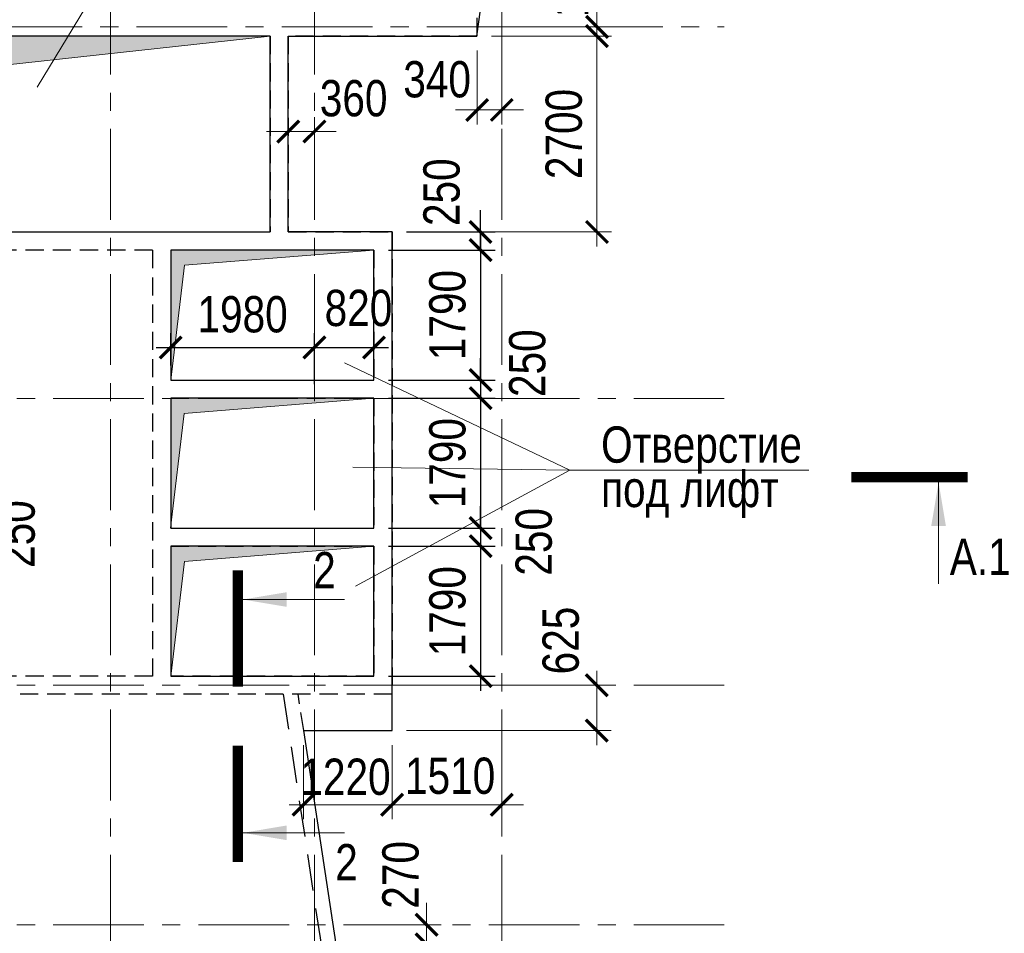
# Model space of a CAD drawing. Header units: inches. Extents: x -7207481 to -7082011, y 6155852 to 6369793.
# Tile 8 of 24: x -7137537 to -7123974, y 6244714 to 6257302. Entities that reach past the tile are written whole.
import ezdxf
from ezdxf.enums import TextEntityAlignment as Align

# ---------------------------------------------------------------- set-up
doc = ezdxf.new("R2010")
doc.units = ezdxf.units.IN
doc.header["$LTSCALE"] = 1000
doc.header["$MEASUREMENT"] = 0
doc.linetypes.add('CENTER', pattern=[2, 1.25, -0.25, 0.25, -0.25])
doc.linetypes.add('HIDDEN', pattern=[0.375, 0.25, -0.125])
for name, color, linetype, lineweight in [('изм-10-06', 6, 'Continuous', 50), ('СК-040-С(тены)', 12, 'HIDDEN', 25), ('СК-050-П(литы перекрытия)', 3, 'Continuous', 30), ('СК-052-П-БАЛКИ', 1, 'HIDDEN', 30), ('СК-100-О(си)', 7, 'CENTER', 15), ('СК-110-О-РАЗМЕРЫ', 7, 'Continuous', 15), ('СК-300-Р(азмеры)_ПЛИТЫ', 7, 'Continuous', 20), ('СК-400-Т(екст)', 7, 'Continuous', 20), ('СК-500-С(ечения)', 5, 'Continuous', 40), ('СК-600-Ш(триховка', 7, 'Continuous', 15)]:
    doc.layers.add(name, color=color, linetype=linetype, lineweight=lineweight)
doc.styles.add('ARIAL_annotative', font='arial.ttf', dxfattribs={"width": 0.8, "height": 2.5})
doc.styles.add('RUSS', font='arial.ttf', dxfattribs={"width": 0.8})
doc.dimstyles.new('100-200', dxfattribs={"dimscale": 0, "dimtxt": 500, "dimasz": 300, "dimexe": 200, "dimexo": 200, "dimgap": 200, "dimtad": 1, "dimdec": 0, "dimzin": 0, "dimdsep": 46, "dimtxsty": 'RUSS', "dimblk": 'ARCHTICK', "dimcen": 0.096, "dimdle": 200, "dimclrd": 7, "dimclre": 7, "dimclrt": 256, "dimadec": 0, "dimazin": 0, "dimtfac": 1, "dimtdec": 0, "dimtmove": 2, "dimatfit": 3, "dimldrblk": 'OBLIQUE', "dimfxl": 1, "dimtolj": 1, "dimtzin": 0, "dimarcsym": 0})

# ---------------------------------------------------------------- blocks, each defined once
blk = doc.blocks.new('Сечение')
at = {"layer": 'СК-500-С(ечения)', "linetype": 'Continuous', "lineweight": 15, "ltscale": 100}
blk.add_line((-200, -35), (-200, -735), dxfattribs=at)
at = {"layer": 'СК-500-С(ечения)', "linetype": 'Continuous', "ltscale": 100, "const_width": 70}
blk.add_lwpolyline([(-400, 0), (400, 0)], dxfattribs=at)
at = {"layer": 'СК-500-С(ечения)', "linetype": 'Continuous', "ltscale": 100}
blk.add_solid([(-200, -35), (-250.3, -335.5), (-149.7, -335.5)], dxfattribs=at)
blk = doc.blocks.new('*U14')
at = {"layer": 'СК-400-Т(екст)', "ltscale": 100, "yscale": 0.01, "zscale": 0.01, "rotation": 270.0000614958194}
for p, xscale in [((0, -4), 0.01), ((0, -16.072), -0.01)]:
    blk.add_blockref('Сечение', p, dxfattribs=dict(at, xscale=xscale))
at = {"layer": 'СК-500-С(ечения)', "color": 0, "ltscale": 100, "style": 'ARIAL_annotative', "width": 0.8}
blk.add_attdef('НОМЕР_СЕЧЕНИЯ_1_1(НОМЕР_ЛИСТА)', text='', height=2.5, rotation=270.00006, dxfattribs=at).set_placement((-6.74, -1.226), align=Align.RIGHT)
blk.add_attdef('НОМЕР_СЕЧЕНИЯ_2_1(НОМЕР_ЛИСТА)', text='', height=2.5, rotation=270.00006, dxfattribs=at).set_placement((-7.48, -18.846), align=Align.BOTTOM_LEFT)
blk = doc.blocks.new('A$Cb745dcb1')
at = {"layer": 'СК-040-С(тены)'}
for p, q in [((19778.7, 26375), (19778.7, 26125)), ((16930, 26125), (10715.3, 26125)), ((16930, 26125), (16930, 23425)), ((19778.7, 26125), (17180, 26125)), ((17180, 26125), (17180, 23425)), ((10715.3, 23425), (16930, 23425)), ((17180, 23425), (18610, 23425)), ((18610, 23425), (18610, 17055.2)), ((15310.3, 23175), (9630.3, 23175)), ((15310.3, 23175), (15310.3, 17305.2)), ((15560.3, 23175), (15560.3, 21385.2)), ((18360, 23175), (15562, 23175)), ((18360, 23175), (18360, 21385.2)), ((15562, 21385.2), (18360, 21385.2)), ((15560.3, 21135.2), (15560.3, 19345.2)), ((15562, 21135.2), (18360, 21135.2)), ((18360, 21135.2), (18360, 19345.2)), ((15562, 19345.2), (18360, 19345.2)), ((15560.3, 19095.2), (15560.3, 17305.2)), ((15562, 19095.2), (18360, 19095.2)), ((18360, 19095.2), (18360, 17305.2)), ((15310.3, 17305.2), (11770.3, 17305.2)), ((18360, 17305.2), (15560.3, 17305.2)), ((18610, 17055.2), (9380.3, 17055.2))]:
    blk.add_line(p, q, dxfattribs=at)
at = {"layer": 'СК-100-О(си)', "linetype": 'CENTER'}
for p, q in [((14730.3, 46844.3), (14730.3, -4661.8)), ((17540.3, 46844.3), (17540.3, -4661.8)), ((20120.3, 46844.3), (20120.3, -4661.8)), ((-2910, 26250), (23184.8, 26250)), ((-8058.2, 21130), (23184.8, 21130)), ((-8058.2, 17180.2), (23184.8, 17180.2)), ((-8058.2, 13880.3), (23184.8, 13880.3))]:
    blk.add_line(p, q, dxfattribs=at)
blk = doc.blocks.new('_ArchTick')
at = {"color": 0, "linetype": 'ByBlock', "const_width": 0.15}
blk.add_lwpolyline([(-0.5, -0.5), (0.5, 0.5)], dxfattribs=at)
blk = doc.blocks.new('*D179')
at = {"layer": 'Defpoints', "color": 0, "transparency": 16777216}
for p in [(19778, 26250), (21432, 26250), (19778, 26125)]:
    blk.add_point(p, dxfattribs=at)
at = {"layer": 'СК-300-Р(азмеры)_ПЛИТЫ', "color": 7, "lineweight": -2, "transparency": 16777216}
for p, q in [((21432, 26250), (21432, 26550)), ((19978, 26250), (21632, 26250)), ((21432, 26125), (21432, 26250)), ((19978, 26125), (21632, 26125)), ((21432, 26125), (21432, 25825))]:
    blk.add_line(p, q, dxfattribs=at)
at = {"layer": 'СК-300-Р(азмеры)_ПЛИТЫ', "color": 7, "lineweight": -2, "transparency": 16777216, "xscale": 300, "yscale": 300, "zscale": 300}
for p, rotation in [((21432, 26250), 270), ((21432, 26125), 90)]:
    blk.add_blockref('_ArchTick', p, dxfattribs=dict(at, rotation=rotation))
at = {"layer": 'СК-300-Р(азмеры)_ПЛИТЫ', "transparency": 16777216, "insert": (21068, 26850), "char_height": 500, "attachment_point": 5, "rotation": 90, "style": 'RUSS'}
blk.add_mtext('\\A1;125', dxfattribs=at)
blk = doc.blocks.new('_Oblique')
at = {"color": 0, "linetype": 'ByBlock', "lineweight": -2}
blk.add_line((-0.5, -0.5), (0.5, 0.5), dxfattribs=at)
blk = doc.blocks.new('*D180')
at = {"layer": 'Defpoints', "color": 0, "transparency": 16777216}
for p in [(19781, 26125), (20120, 26125), (20120, 25107)]:
    blk.add_point(p, dxfattribs=at)
at = {"layer": 'СК-300-Р(азмеры)_ПЛИТЫ', "color": 7, "lineweight": -2, "transparency": 16777216}
for p, q in [((19781, 25925), (19781, 24907)), ((20120, 25925), (20120, 24907)), ((19781, 25107), (19481, 25107)), ((19781, 25107), (20120, 25107)), ((20120, 25107), (20420, 25107))]:
    blk.add_line(p, q, dxfattribs=at)
at = {"layer": 'СК-300-Р(азмеры)_ПЛИТЫ', "color": 7, "lineweight": -2, "transparency": 16777216, "xscale": 300, "yscale": 300, "zscale": 300}
blk.add_blockref('_ArchTick', (19781, 25107), dxfattribs=at)
at = {"layer": 'СК-300-Р(азмеры)_ПЛИТЫ', "color": 7, "lineweight": -2, "transparency": 16777216, "xscale": 300, "yscale": 300, "zscale": 300, "rotation": 180}
blk.add_blockref('_ArchTick', (20120, 25107), dxfattribs=at)
at = {"layer": 'СК-300-Р(азмеры)_ПЛИТЫ', "transparency": 16777216, "insert": (19230, 25526), "char_height": 500, "attachment_point": 5, "style": 'RUSS'}
blk.add_mtext('\\A1;340', dxfattribs=at)
blk = doc.blocks.new('*D181')
at = {"layer": 'Defpoints', "color": 0, "transparency": 16777216}
for p in [(17540, 24809), (17180, 23425), (17540, 23425)]:
    blk.add_point(p, dxfattribs=at)
at = {"layer": 'СК-300-Р(азмеры)_ПЛИТЫ', "color": 7, "lineweight": -2, "transparency": 16777216}
for p, q in [((17180, 23625), (17180, 25009)), ((17540, 23625), (17540, 25009)), ((17180, 24809), (16880, 24809)), ((17180, 24809), (17540, 24809)), ((17540, 24809), (17840, 24809))]:
    blk.add_line(p, q, dxfattribs=at)
at = {"layer": 'СК-300-Р(азмеры)_ПЛИТЫ', "color": 7, "lineweight": -2, "transparency": 16777216, "xscale": 300, "yscale": 300, "zscale": 300}
blk.add_blockref('_ArchTick', (17180, 24809), dxfattribs=at)
at = {"layer": 'СК-300-Р(азмеры)_ПЛИТЫ', "color": 7, "lineweight": -2, "transparency": 16777216, "xscale": 300, "yscale": 300, "zscale": 300, "rotation": 180}
blk.add_blockref('_ArchTick', (17540, 24809), dxfattribs=at)
at = {"layer": 'СК-300-Р(азмеры)_ПЛИТЫ', "transparency": 16777216, "insert": (18080, 25265), "char_height": 500, "attachment_point": 5, "style": 'RUSS'}
blk.add_mtext('\\A1;360', dxfattribs=at)
blk = doc.blocks.new('*D182')
at = {"layer": 'Defpoints', "color": 0, "transparency": 16777216}
for p in [(19779, 26125), (18610, 23425), (21432, 23425)]:
    blk.add_point(p, dxfattribs=at)
at = {"layer": 'СК-300-Р(азмеры)_ПЛИТЫ', "color": 7, "lineweight": -2, "transparency": 16777216}
for p, q in [((21432, 26325), (21432, 23225)), ((19979, 26125), (21632, 26125)), ((18810, 23425), (21632, 23425))]:
    blk.add_line(p, q, dxfattribs=at)
at = {"layer": 'СК-300-Р(азмеры)_ПЛИТЫ', "color": 7, "lineweight": -2, "transparency": 16777216, "xscale": 300, "yscale": 300, "zscale": 300}
for p, rotation in [((21432, 26125), 90), ((21432, 23425), 270)]:
    blk.add_blockref('_ArchTick', p, dxfattribs=dict(at, rotation=rotation))
at = {"layer": 'СК-300-Р(азмеры)_ПЛИТЫ', "transparency": 16777216, "insert": (20977, 24775), "char_height": 500, "attachment_point": 5, "rotation": 90, "style": 'RUSS'}
blk.add_mtext('\\A1;2700', dxfattribs=at)
blk = doc.blocks.new('*D183')
at = {"layer": 'Defpoints', "color": 0, "transparency": 16777216}
for p in [(18610, 17180), (21429, 17180), (18610, 16555)]:
    blk.add_point(p, dxfattribs=at)
at = {"layer": 'СК-300-Р(азмеры)_ПЛИТЫ', "color": 7, "lineweight": -2, "transparency": 16777216}
for p, q in [((21429, 16355), (21429, 17380)), ((18810, 17180), (21629, 17180)), ((18810, 16555), (21629, 16555))]:
    blk.add_line(p, q, dxfattribs=at)
at = {"layer": 'СК-300-Р(азмеры)_ПЛИТЫ', "color": 7, "lineweight": -2, "transparency": 16777216, "xscale": 300, "yscale": 300, "zscale": 300}
for p, rotation in [((21429, 17180), 90), ((21429, 16555), 270)]:
    blk.add_blockref('_ArchTick', p, dxfattribs=dict(at, rotation=rotation))
at = {"layer": 'СК-300-Р(азмеры)_ПЛИТЫ', "transparency": 16777216, "insert": (20935, 17796), "char_height": 500, "attachment_point": 5, "rotation": 90, "style": 'RUSS'}
blk.add_mtext('\\A1;625', dxfattribs=at)
blk = doc.blocks.new('*D184')
at = {"layer": 'Defpoints', "color": 0, "transparency": 16777216}
for p in [(18610, 16555), (20120, 16555), (20120, 15534)]:
    blk.add_point(p, dxfattribs=at)
at = {"layer": 'СК-300-Р(азмеры)_ПЛИТЫ', "color": 7, "lineweight": -2, "transparency": 16777216}
for p, q in [((18610, 16355), (18610, 15334)), ((20120, 16355), (20120, 15334)), ((18610, 15534), (18310, 15534)), ((18610, 15534), (20120, 15534)), ((20120, 15534), (20420, 15534))]:
    blk.add_line(p, q, dxfattribs=at)
at = {"layer": 'СК-300-Р(азмеры)_ПЛИТЫ', "color": 7, "lineweight": -2, "transparency": 16777216, "xscale": 300, "yscale": 300, "zscale": 300}
blk.add_blockref('_ArchTick', (18610, 15534), dxfattribs=at)
at = {"layer": 'СК-300-Р(азмеры)_ПЛИТЫ', "color": 7, "lineweight": -2, "transparency": 16777216, "xscale": 300, "yscale": 300, "zscale": 300, "rotation": 180}
blk.add_blockref('_ArchTick', (20120, 15534), dxfattribs=at)
at = {"layer": 'СК-300-Р(азмеры)_ПЛИТЫ', "transparency": 16777216, "insert": (19409, 15930), "char_height": 500, "attachment_point": 5, "style": 'RUSS'}
blk.add_mtext('\\A1;1510', dxfattribs=at)
blk = doc.blocks.new('*D185')
at = {"layer": 'Defpoints', "color": 0, "transparency": 16777216}
for p in [(17390, 16555), (18610, 16555), (17390, 15534)]:
    blk.add_point(p, dxfattribs=at)
at = {"layer": 'СК-300-Р(азмеры)_ПЛИТЫ', "color": 7, "lineweight": -2, "transparency": 16777216}
for p, q in [((17390, 16355), (17390, 15334)), ((18610, 16355), (18610, 15334)), ((18810, 15534), (17190, 15534))]:
    blk.add_line(p, q, dxfattribs=at)
at = {"layer": 'СК-300-Р(азмеры)_ПЛИТЫ', "color": 7, "lineweight": -2, "transparency": 16777216, "xscale": 300, "yscale": 300, "zscale": 300, "rotation": 180}
blk.add_blockref('_ArchTick', (17390, 15534), dxfattribs=at)
at = {"layer": 'СК-300-Р(азмеры)_ПЛИТЫ', "color": 7, "lineweight": -2, "transparency": 16777216, "xscale": 300, "yscale": 300, "zscale": 300}
blk.add_blockref('_ArchTick', (18610, 15534), dxfattribs=at)
at = {"layer": 'СК-300-Р(азмеры)_ПЛИТЫ', "transparency": 16777216, "insert": (17968, 15916), "char_height": 500, "attachment_point": 5, "style": 'RUSS'}
blk.add_mtext('\\A1;1220', dxfattribs=at)
blk = doc.blocks.new('*D186')
at = {"layer": 'Defpoints', "color": 0, "transparency": 16777216}
for p in [(17838, 13880), (19085, 13880), (17838, 13610)]:
    blk.add_point(p, dxfattribs=at)
at = {"layer": 'СК-300-Р(азмеры)_ПЛИТЫ', "color": 7, "lineweight": -2, "transparency": 16777216}
for p, q in [((19085, 13880), (19085, 14180)), ((18038, 13880), (19285, 13880)), ((19085, 13610), (19085, 13880)), ((18038, 13610), (19285, 13610)), ((19085, 13610), (19085, 13310))]:
    blk.add_line(p, q, dxfattribs=at)
at = {"layer": 'СК-300-Р(азмеры)_ПЛИТЫ', "color": 7, "lineweight": -2, "transparency": 16777216, "xscale": 300, "yscale": 300, "zscale": 300}
for p, rotation in [((19085, 13880), 270), ((19085, 13610), 90)]:
    blk.add_blockref('_ArchTick', p, dxfattribs=dict(at, rotation=rotation))
at = {"layer": 'СК-300-Р(азмеры)_ПЛИТЫ', "transparency": 16777216, "insert": (18728, 14567), "char_height": 500, "attachment_point": 5, "rotation": 90, "style": 'RUSS'}
blk.add_mtext('\\A1;270', dxfattribs=at)
blk = doc.blocks.new('*D231')
at = {"layer": 'Defpoints', "color": 0, "transparency": 16777216}
for p in [(-7139497, 6250357), (-7138223, 6250357), (-7139498, 6250107)]:
    blk.add_point(p, dxfattribs=at)
at = {"layer": 'СК-300-Р(азмеры)_ПЛИТЫ', "color": 7, "lineweight": -2, "transparency": 16777216}
for p, q in [((-7138223, 6250357), (-7138223, 6250657)), ((-7139297, 6250357), (-7138023, 6250357)), ((-7138223, 6250107), (-7138223, 6250357)), ((-7139298, 6250107), (-7138023, 6250107)), ((-7138223, 6250107), (-7138223, 6249807))]:
    blk.add_line(p, q, dxfattribs=at)
at = {"layer": 'СК-300-Р(азмеры)_ПЛИТЫ', "color": 7, "lineweight": -2, "transparency": 16777216, "xscale": 300, "yscale": 300, "zscale": 300}
for p, rotation in [((-7138223, 6250357), 270), ((-7138223, 6250107), 90)]:
    blk.add_blockref('_ArchTick', p, dxfattribs=dict(at, rotation=rotation))
at = {"layer": 'СК-300-Р(азмеры)_ПЛИТЫ', "transparency": 16777216, "insert": (-7137576, 6250215), "char_height": 500, "attachment_point": 5, "rotation": 90, "style": 'RUSS'}
blk.add_mtext('\\A1;250', dxfattribs=at)
blk = doc.blocks.new('*D234')
at = {"layer": 'Defpoints', "color": 0, "transparency": 16777216}
for p in [(-7132657, 6254127), (-7132657, 6252337), (-7131188, 6252337)]:
    blk.add_point(p, dxfattribs=at)
at = {"layer": 'СК-300-Р(азмеры)_ПЛИТЫ', "color": 7, "lineweight": -2, "transparency": 16777216}
for p, q in [((-7131188, 6254327), (-7131188, 6252137)), ((-7132457, 6254127), (-7130988, 6254127)), ((-7132457, 6252337), (-7130988, 6252337))]:
    blk.add_line(p, q, dxfattribs=at)
at = {"layer": 'СК-300-Р(азмеры)_ПЛИТЫ', "color": 7, "lineweight": -2, "transparency": 16777216, "xscale": 300, "yscale": 300, "zscale": 300}
for p, rotation in [((-7131188, 6254127), 90), ((-7131188, 6252337), 270)]:
    blk.add_blockref('_ArchTick', p, dxfattribs=dict(at, rotation=rotation))
at = {"layer": 'СК-300-Р(азмеры)_ПЛИТЫ', "transparency": 16777216, "insert": (-7131643, 6253232), "char_height": 500, "attachment_point": 5, "rotation": 90, "style": 'RUSS'}
blk.add_mtext('\\A1;1790', dxfattribs=at)
blk = doc.blocks.new('*D235')
at = {"layer": 'Defpoints', "color": 0, "transparency": 16777216}
for p in [(-7132657, 6252087), (-7132657, 6250297), (-7131188, 6250297)]:
    blk.add_point(p, dxfattribs=at)
at = {"layer": 'СК-300-Р(азмеры)_ПЛИТЫ', "color": 7, "lineweight": -2, "transparency": 16777216}
for p, q in [((-7131188, 6252287), (-7131188, 6250097)), ((-7132457, 6252087), (-7130988, 6252087)), ((-7132457, 6250297), (-7130988, 6250297))]:
    blk.add_line(p, q, dxfattribs=at)
at = {"layer": 'СК-300-Р(азмеры)_ПЛИТЫ', "color": 7, "lineweight": -2, "transparency": 16777216, "xscale": 300, "yscale": 300, "zscale": 300}
for p, rotation in [((-7131188, 6252087), 90), ((-7131188, 6250297), 270)]:
    blk.add_blockref('_ArchTick', p, dxfattribs=dict(at, rotation=rotation))
at = {"layer": 'СК-300-Р(азмеры)_ПЛИТЫ', "transparency": 16777216, "insert": (-7131643, 6251192), "char_height": 500, "attachment_point": 5, "rotation": 90, "style": 'RUSS'}
blk.add_mtext('\\A1;1790', dxfattribs=at)
blk = doc.blocks.new('*D236')
at = {"layer": 'Defpoints', "color": 0, "transparency": 16777216}
for p in [(-7132657, 6250047), (-7132657, 6248257), (-7131188, 6248257)]:
    blk.add_point(p, dxfattribs=at)
at = {"layer": 'СК-300-Р(азмеры)_ПЛИТЫ', "color": 7, "lineweight": -2, "transparency": 16777216}
for p, q in [((-7131188, 6250247), (-7131188, 6248057)), ((-7132457, 6250047), (-7130988, 6250047)), ((-7132457, 6248257), (-7130988, 6248257))]:
    blk.add_line(p, q, dxfattribs=at)
at = {"layer": 'СК-300-Р(азмеры)_ПЛИТЫ', "color": 7, "lineweight": -2, "transparency": 16777216, "xscale": 300, "yscale": 300, "zscale": 300}
for p, rotation in [((-7131188, 6250047), 90), ((-7131188, 6248257), 270)]:
    blk.add_blockref('_ArchTick', p, dxfattribs=dict(at, rotation=rotation))
at = {"layer": 'СК-300-Р(азмеры)_ПЛИТЫ', "transparency": 16777216, "insert": (-7131643, 6249152), "char_height": 500, "attachment_point": 5, "rotation": 90, "style": 'RUSS'}
blk.add_mtext('\\A1;1790', dxfattribs=at)
blk = doc.blocks.new('*D237')
at = {"layer": 'Defpoints', "color": 0, "transparency": 16777216}
for p in [(-7132657, 6252337), (-7132657, 6252087), (-7131188, 6252087)]:
    blk.add_point(p, dxfattribs=at)
at = {"layer": 'СК-300-Р(азмеры)_ПЛИТЫ', "color": 7, "lineweight": -2, "transparency": 16777216}
for p, q in [((-7131188, 6252337), (-7131188, 6252637)), ((-7132457, 6252337), (-7130988, 6252337)), ((-7131188, 6252337), (-7131188, 6252087)), ((-7132457, 6252087), (-7130988, 6252087)), ((-7131188, 6252087), (-7131188, 6251787))]:
    blk.add_line(p, q, dxfattribs=at)
at = {"layer": 'СК-300-Р(азмеры)_ПЛИТЫ', "color": 7, "lineweight": -2, "transparency": 16777216, "xscale": 300, "yscale": 300, "zscale": 300}
for p, rotation in [((-7131188, 6252337), 270), ((-7131188, 6252087), 90)]:
    blk.add_blockref('_ArchTick', p, dxfattribs=dict(at, rotation=rotation))
at = {"layer": 'СК-300-Р(азмеры)_ПЛИТЫ', "transparency": 16777216, "insert": (-7130543, 6252569), "char_height": 500, "attachment_point": 5, "rotation": 90, "style": 'RUSS'}
blk.add_mtext('\\A1;250', dxfattribs=at)
blk = doc.blocks.new('*D238')
at = {"layer": 'Defpoints', "color": 0, "transparency": 16777216}
for p in [(-7132657, 6250297), (-7132657, 6250047), (-7131188, 6250047)]:
    blk.add_point(p, dxfattribs=at)
at = {"layer": 'СК-300-Р(азмеры)_ПЛИТЫ', "color": 7, "lineweight": -2, "transparency": 16777216}
for p, q in [((-7131188, 6250297), (-7131188, 6250597)), ((-7132457, 6250297), (-7130988, 6250297)), ((-7131188, 6250297), (-7131188, 6250047)), ((-7132457, 6250047), (-7130988, 6250047)), ((-7131188, 6250047), (-7131188, 6249747))]:
    blk.add_line(p, q, dxfattribs=at)
at = {"layer": 'СК-300-Р(азмеры)_ПЛИТЫ', "color": 7, "lineweight": -2, "transparency": 16777216, "xscale": 300, "yscale": 300, "zscale": 300}
for p, rotation in [((-7131188, 6250297), 270), ((-7131188, 6250047), 90)]:
    blk.add_blockref('_ArchTick', p, dxfattribs=dict(at, rotation=rotation))
at = {"layer": 'СК-300-Р(азмеры)_ПЛИТЫ', "transparency": 16777216, "insert": (-7130454, 6250108), "char_height": 500, "attachment_point": 5, "rotation": 90, "style": 'RUSS'}
blk.add_mtext('\\A1;250', dxfattribs=at)
blk = doc.blocks.new('*D239')
at = {"layer": 'Defpoints', "color": 0, "transparency": 16777216}
for p in [(-7132407, 6254377), (-7131189, 6254377), (-7132659, 6254127)]:
    blk.add_point(p, dxfattribs=at)
at = {"layer": 'СК-300-Р(азмеры)_ПЛИТЫ', "color": 7, "lineweight": -2, "transparency": 16777216}
for p, q in [((-7131189, 6254377), (-7131189, 6254677)), ((-7132207, 6254377), (-7130989, 6254377)), ((-7131189, 6254127), (-7131189, 6254377)), ((-7132459, 6254127), (-7130989, 6254127)), ((-7131189, 6254127), (-7131189, 6253827))]:
    blk.add_line(p, q, dxfattribs=at)
at = {"layer": 'СК-300-Р(азмеры)_ПЛИТЫ', "color": 7, "lineweight": -2, "transparency": 16777216, "xscale": 300, "yscale": 300, "zscale": 300}
for p, rotation in [((-7131189, 6254377), 270), ((-7131189, 6254127), 90)]:
    blk.add_blockref('_ArchTick', p, dxfattribs=dict(at, rotation=rotation))
at = {"layer": 'СК-300-Р(азмеры)_ПЛИТЫ', "transparency": 16777216, "insert": (-7131724, 6254925), "char_height": 500, "attachment_point": 5, "rotation": 90, "style": 'RUSS'}
blk.add_mtext('\\A1;250', dxfattribs=at)
blk = doc.blocks.new('*D240')
at = {"layer": 'Defpoints', "color": 0, "transparency": 16777216}
for p in [(-7133477, 6252785), (-7135457, 6252337), (-7133477, 6252082)]:
    blk.add_point(p, dxfattribs=at)
at = {"layer": 'СК-300-Р(азмеры)_ПЛИТЫ', "color": 7, "lineweight": -2, "transparency": 16777216}
for p, q in [((-7135457, 6252537), (-7135457, 6252985)), ((-7133477, 6252282), (-7133477, 6252985)), ((-7135657, 6252785), (-7133277, 6252785))]:
    blk.add_line(p, q, dxfattribs=at)
at = {"layer": 'СК-300-Р(азмеры)_ПЛИТЫ', "color": 7, "lineweight": -2, "transparency": 16777216, "xscale": 300, "yscale": 300, "zscale": 300, "rotation": 180}
blk.add_blockref('_ArchTick', (-7135457, 6252785), dxfattribs=at)
at = {"layer": 'СК-300-Р(азмеры)_ПЛИТЫ', "color": 7, "lineweight": -2, "transparency": 16777216, "xscale": 300, "yscale": 300, "zscale": 300}
blk.add_blockref('_ArchTick', (-7133477, 6252785), dxfattribs=at)
at = {"layer": 'СК-300-Р(азмеры)_ПЛИТЫ', "transparency": 16777216, "insert": (-7134467, 6253240), "char_height": 500, "attachment_point": 5, "style": 'RUSS'}
blk.add_mtext('\\A1;1980', dxfattribs=at)
blk = doc.blocks.new('*D241')
at = {"layer": 'Defpoints', "color": 0, "transparency": 16777216}
for p in [(-7132657, 6252785), (-7133477, 6252337), (-7132657, 6252337)]:
    blk.add_point(p, dxfattribs=at)
at = {"layer": 'СК-300-Р(азмеры)_ПЛИТЫ', "color": 7, "lineweight": -2, "transparency": 16777216}
for p, q in [((-7133477, 6252537), (-7133477, 6252985)), ((-7132657, 6252537), (-7132657, 6252985)), ((-7133677, 6252785), (-7132457, 6252785))]:
    blk.add_line(p, q, dxfattribs=at)
at = {"layer": 'СК-300-Р(азмеры)_ПЛИТЫ', "color": 7, "lineweight": -2, "transparency": 16777216, "xscale": 300, "yscale": 300, "zscale": 300, "rotation": 180}
blk.add_blockref('_ArchTick', (-7133477, 6252785), dxfattribs=at)
at = {"layer": 'СК-300-Р(азмеры)_ПЛИТЫ', "color": 7, "lineweight": -2, "transparency": 16777216, "xscale": 300, "yscale": 300, "zscale": 300}
blk.add_blockref('_ArchTick', (-7132657, 6252785), dxfattribs=at)
at = {"layer": 'СК-300-Р(азмеры)_ПЛИТЫ', "transparency": 16777216, "insert": (-7132871, 6253327), "char_height": 500, "attachment_point": 5, "style": 'RUSS'}
blk.add_mtext('\\A1;820', dxfattribs=at)
blk = doc.blocks.new('*U269')
at = {"layer": 'СК-400-Т(екст)', "ltscale": 100, "xscale": -0.009999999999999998, "yscale": 0.009999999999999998, "zscale": 0.01, "rotation": 6.149580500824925e-05}
blk.add_blockref('Сечение', (143.109, 0), dxfattribs=at)
at = {"layer": 'СК-500-С(ечения)', "color": 0, "ltscale": 100, "style": 'ARIAL_annotative', "width": 0.8}
blk.add_attdef('НОМЕР_СЕЧЕНИЯ_1_1(НОМЕР_ЛИСТА)', text='', height=2.5, rotation=0.00006, dxfattribs=at).set_placement((1.226, -6.74), align=Align.RIGHT)
blk.add_attdef('НОМЕР_СЕЧЕНИЯ_2_1(НОМЕР_ЛИСТА)', text='', height=2.5, rotation=0.00006, dxfattribs=at).set_placement((145.882, -7.48), align=Align.BOTTOM_LEFT)
blk = doc.blocks.new('A$C92320c88')
at = {"layer": 'СК-300-Р(азмеры)_ПЛИТЫ'}
for base, p1, p2, picture, middle in [((21432.3, 26250), (19778.2, 26125), (19778.2, 26250), '*D179', (21067.7, 26850.3)), ((21428.8, 17180.2), (18610, 16555.2), (18610, 17180.2), '*D183', (20934.9, 17795.5)), ((19085.4, 13880.3), (17838.2, 13610.4), (17838.2, 13880.3), '*D186', (18727.9, 14567.1))]:
    dim = blk.add_linear_dim(base=base, p1=p1, p2=p2, angle=90, dimstyle='100-200', override={"dimscale": 1}, dxfattribs=at)
    dim.commit()
    dim.dimension.update_dxf_attribs({"geometry": picture, "text_midpoint": middle, "dimtype": 128})
dim = blk.add_linear_dim(base=(21432.3, 23425), p1=(19778.7, 26125), p2=(18610, 23425), angle=90, dimstyle='100-200', override={"dimscale": 1}, dxfattribs=at)
dim.commit()
dim.dimension.update_dxf_attribs({"geometry": '*D182', "text_midpoint": (20977, 24775)})
for base, p1, p2, picture, middle in [((20120.3, 25106.9), (19780.7, 26125), (20120.3, 26125), '*D180', (19230, 25526.4)), ((17540.3, 24808.5), (17180, 23425), (17540.3, 23425), '*D181', (18079.6, 25264.7)), ((17390, 15534.5), (18610, 16555.2), (17390, 16555.4), '*D185', (17967.6, 15915.6)), ((20120.3, 15534.5), (18610, 16555.2), (20120.3, 16555.2), '*D184', (19409.3, 15930.3))]:
    dim = blk.add_linear_dim(base=base, p1=p1, p2=p2, dimstyle='100-200', override={"dimscale": 1}, dxfattribs=at)
    dim.commit()
    dim.dimension.update_dxf_attribs({"geometry": picture, "text_midpoint": middle, "dimtype": 128})

msp = doc.modelspace()

# ---------------------------------------------------------------- hatches: boundary and pattern name
at = {"layer": 'СК-600-Ш(триховка'}
h = msp.add_hatch(color=256, dxfattribs=at)
h.dxf.hatch_style = 1
h.paths.add_polyline_path([(-7138061.9, 6254379.1), (-7137746.3, 6256673.7), (-7134087.2, 6257076.8), (-7135361.9, 6257076.8), (-7138061.9, 6257076.8)])
h.paths.add_polyline_path([(-7138062.2, 6254376.8), (-7138061.9, 6254379.1), (-7138136.2, 6254376.8)])
h = msp.add_hatch(color=256, dxfattribs=at)
h.dxf.hatch_style = 1
h.paths.add_polyline_path([(-7133476.9, 6254126.8), (-7135456.9, 6254126.8), (-7135456.9, 6252336.9), (-7135269, 6253918), (-7133476.9, 6254061.3)])
h = msp.add_hatch(color=256, dxfattribs=at)
h.dxf.hatch_style = 1
h.paths.add_polyline_path([(-7132658.9, 6254126.8), (-7133476.9, 6254126.8), (-7133476.9, 6254061.3)])
h = msp.add_hatch(color=256, dxfattribs=at)
h.dxf.hatch_style = 1
h.paths.add_polyline_path([(-7133478.6, 6252086.9), (-7135458.6, 6252086.9), (-7135458.6, 6250297.1), (-7135270.7, 6251878.2), (-7133478.6, 6252021.5)])
h = msp.add_hatch(color=256, dxfattribs=at)
h.dxf.hatch_style = 1
h.paths.add_polyline_path([(-7132660.8, 6252086.9), (-7133478.7, 6252086.9), (-7133478.7, 6252021.5)])
h = msp.add_hatch(color=256, dxfattribs=at)
h.dxf.hatch_style = 1
h.paths.add_polyline_path([(-7133476.9, 6250046.9), (-7135456.9, 6250046.9), (-7135456.9, 6248257.1), (-7135269, 6249838.2), (-7133476.9, 6249981.5)])
h = msp.add_hatch(color=256, dxfattribs=at)
h.dxf.hatch_style = 1
h.paths.add_polyline_path([(-7132658.9, 6250046.9), (-7133476.9, 6250046.9), (-7133476.9, 6249981.5)])

# ---------------------------------------------------------------- linework, layer by layer
at = {"layer": 'СК-050-П(литы перекрытия)'}
for points in [[(-7133837.2, 6254376.8), (-7133837.2, 6257076.8), (-7131238.5, 6257076.8), (-7130842.9, 6259951.3), (-7131372.6, 6263800), (-7130842.8, 6268203.7), (-7131373.6, 6271654.4), (-7130553.2, 6275835.1), (-7135113.1, 6275014.3), (-7138073.2, 6275544.3), (-7141031.9, 6275014.3), (-7143993.2, 6275544.3), (-7146953.1, 6275014.3), (-7151569.1, 6275836.2), (-7150745.2, 6271253.8), (-7151275.7, 6267600.8), (-7150745.8, 6263801.4), (-7151275.8, 6259952.2), (-7150745.7, 6256101.7), (-7151275.6, 6252451.7), (-7150745.6, 6248801.7), (-7151275.6, 6245151), (-7150745.5, 6241501.1)], [(-7138061.9, 6257076.8), (-7138061.9, 6254376.8), (-7134087.2, 6254376.8), (-7134087.2, 6257076.8), (-7138061.9, 6257076.8)], [(-7132407.2, 6254376.8), (-7133837.2, 6254376.8)], [(-7133179, 6244562.2), (-7133625.2, 6247507), (-7132407.2, 6247507), (-7132407.2, 6254376.8)], [(-7135456.9, 6254126.8), (-7135456.9, 6252336.9), (-7132657.2, 6252336.9), (-7132657.2, 6254126.8), (-7135455.2, 6254126.8)], [(-7135456.9, 6252086.9), (-7135456.9, 6250296.9), (-7132657.2, 6250296.9), (-7132657.2, 6252086.9), (-7135455.2, 6252086.9)], [(-7135456.9, 6250046.9), (-7135456.9, 6248257), (-7132657.2, 6248257), (-7132657.2, 6250046.9), (-7135456.9, 6250046.9)]]:
    msp.add_lwpolyline(points, dxfattribs=at)
at = {"layer": 'СК-052-П-БАЛКИ', "ltscale": 2}
msp.add_lwpolyline([(-7133904.4, 6241231.8), (-7133381.3, 6244562.7), (-7133903.3, 6248007)], dxfattribs=at)
at = {"layer": 'СК-052-П-БАЛКИ'}
msp.add_lwpolyline([(-7133625.2, 6247507), (-7133701, 6248007), (-7133701, 6248007)], dxfattribs=at)
at = {"layer": 'СК-110-О-РАЗМЕРЫ'}
for q in [(-7133062.1, 6252572), (-7132946.9, 6251135.1), (-7132913.4, 6249497)]:
    msp.add_line((-7129957.1, 6251094.3), q, dxfattribs=at)
at = {"layer": 'СК-400-Т(екст)', "color": 7}
msp.add_line((-7136005.3, 6258498.8), (-7137298.6, 6256374.1), dxfattribs=at)
msp.add_lwpolyline([(-7129957.1, 6251094.3), (-7126667.2, 6251094.3), (-7126667.2, 6251094.3)], dxfattribs=at)
at = {"layer": 'СК-600-Ш(триховка'}
for p, q in [((-7137746.3, 6256673.7), (-7134087.2, 6257076.8)), ((-7135269, 6253918), (-7132658.9, 6254126.8)), ((-7135456.9, 6252336.9), (-7135269, 6253918)), ((-7135270.7, 6251878.2), (-7132660.6, 6252086.9)), ((-7135458.6, 6250297.1), (-7135270.7, 6251878.2)), ((-7135269, 6249838.2), (-7132658.9, 6250046.9)), ((-7135269, 6249838), (-7132658.9, 6250046.8)), ((-7135456.9, 6248257.1), (-7135269, 6249838.2)), ((-7135456.9, 6248257), (-7135269, 6249838))]:
    msp.add_line(p, q, dxfattribs=at)

# ---------------------------------------------------------------- block references
at = {"layer": 'изм-10-06'}
msp.add_blockref('A$Cb745dcb1', (-7151017.2, 6230951.7), dxfattribs=at)
at = {"layer": 'СК-300-Р(азмеры)_ПЛИТЫ'}
msp.add_blockref('A$C92320c88', (-7151017.2, 6230951.7), dxfattribs=at)
at = {"layer": 'СК-500-С(ечения)'}
ref = msp.add_blockref('*U269', (-7153901.8, 6250998.5), dxfattribs=dict(at, xscale=200, yscale=200, zscale=200, rotation=359.9999385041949))
ref.add_attrib('НОМЕР_СЕЧЕНИЯ_2_1(НОМЕР_ЛИСТА)', 'А.1', dxfattribs={"color": 0, "ltscale": 100, "height": 500, "style": 'ARIAL_annotative', "width": 0.8}).set_placement((-7124725.3, 6249502.6), align=Align.BOTTOM_LEFT)
ref = msp.add_blockref('*U14', (-7134531.8, 6249712.9), dxfattribs=dict(at, xscale=-200, yscale=200, zscale=200, rotation=6.149580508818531e-05))
ref.add_attrib('НОМЕР_СЕЧЕНИЯ_2_1(НОМЕР_ЛИСТА)', '2', dxfattribs={"color": 0, "ltscale": 100, "height": 500, "rotation": 359.99994, "style": 'ARIAL_annotative', "width": 0.8}).set_placement((-7133035.8, 6245943.8), align=Align.TOP_CENTER)
ref.add_attrib('НОМЕР_СЕЧЕНИЯ_1_1(НОМЕР_ЛИСТА)', '2', dxfattribs={"color": 0, "ltscale": 100, "height": 500, "rotation": 359.99994, "style": 'ARIAL_annotative', "width": 0.8}).set_placement((-7133183.9, 6249467.7), align=Align.RIGHT)

# ---------------------------------------------------------------- texts
at = {"layer": 'СК-400-Т(екст)', "color": 7, "style": 'RUSS', "width": 0.8}
for s, p in [('Отверстие', (-7129528.7, 6251198.2)), ('под лифт', (-7129528.7, 6250586.2))]:
    msp.add_text(s, height=500, dxfattribs=at).set_placement(p)

# ---------------------------------------------------------------- dimensions: what is measured, and where the dimension line sits
at = {"layer": 'СК-300-Р(азмеры)_ПЛИТЫ'}
for base, p1, p2, picture, middle in [((-7131188.6, 6254376.8), (-7132658.9, 6254126.8), (-7132407.2, 6254376.8), '*D239', (-7131724.5, 6254925.1)), ((-7131188.2, 6252087.2), (-7132657.2, 6252336.9), (-7132657.2, 6252087.2), '*D237', (-7130543, 6252568.7)), ((-7138223.4, 6250356.8), (-7139497.6, 6250106.7), (-7139496.9, 6250356.8), '*D231', (-7137575.8, 6250215.4)), ((-7131188.2, 6250046.9), (-7132657.2, 6250296.9), (-7132657.2, 6250046.9), '*D238', (-7130454.3, 6250108.1))]:
    dim = msp.add_linear_dim(base=base, p1=p1, p2=p2, angle=90, dimstyle='100-200', override={"dimscale": 1}, dxfattribs=at)
    dim.commit()
    dim.dimension.update_dxf_attribs({"geometry": picture, "text_midpoint": middle, "dimtype": 160})
for base, p1, p2, picture, middle in [((-7131188.2, 6252336.9), (-7132657.2, 6254126.8), (-7132657.2, 6252336.9), '*D234', (-7131643.5, 6253231.9)), ((-7131188.2, 6250296.9), (-7132657.2, 6252086.9), (-7132657.2, 6250296.9), '*D235', (-7131643.5, 6251191.9)), ((-7131188.2, 6248257), (-7132657.2, 6250046.9), (-7132657.2, 6248257), '*D236', (-7131643.5, 6249151.9))]:
    dim = msp.add_linear_dim(base=base, p1=p1, p2=p2, angle=90, dimstyle='100-200', override={"dimscale": 1}, dxfattribs=at)
    dim.commit()
    dim.dimension.update_dxf_attribs({"geometry": picture, "text_midpoint": middle})
dim = msp.add_linear_dim(base=(-7133476.9, 6252784.9), p1=(-7135456.9, 6252336.9), p2=(-7133476.9, 6252081.7), dimstyle='100-200', override={"dimscale": 1}, dxfattribs=at)
dim.commit()
dim.dimension.update_dxf_attribs({"geometry": '*D240', "text_midpoint": (-7134466.9, 6253240.2)})
dim = msp.add_linear_dim(base=(-7132657.2, 6252785.3), p1=(-7133476.9, 6252336.9), p2=(-7132657.2, 6252336.9), dimstyle='100-200', override={"dimscale": 1}, dxfattribs=at)
dim.commit()
dim.dimension.update_dxf_attribs({"geometry": '*D241', "text_midpoint": (-7132870.9, 6253326.7), "dimtype": 160})

doc.saveas('drawing.dxf')
